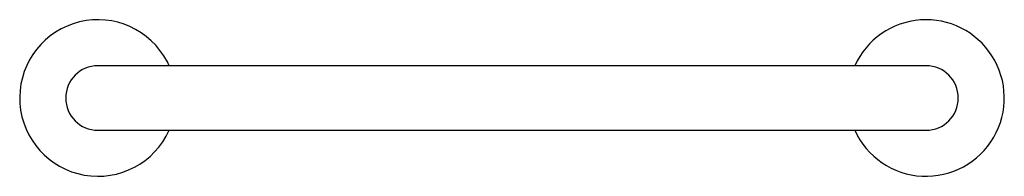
# Model space of a CAD drawing. Header units: millimetres. Extents: x 3590.206 to 3590.741, y 2049.749 to 2049.834.
import ezdxf

# ---------------------------------------------------------------- set-up
doc = ezdxf.new("R2010")
doc.units = ezdxf.units.MM
doc.layers.add('SANINDUSA', color=3, linetype='Continuous')

msp = doc.modelspace()

# ---------------------------------------------------------------- linework, layer by layer
at = {"layer": 'SANINDUSA'}
for p, q in [((3590.313996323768, 2049.808736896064), (3590.248996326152, 2049.808736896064)), ((3590.633996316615, 2049.808736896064), (3590.313996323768, 2049.808736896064)), ((3590.698996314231, 2049.808736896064), (3590.633996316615, 2049.808736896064)), ((3590.248996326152, 2049.773736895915), (3590.313996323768, 2049.773736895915)), ((3590.313996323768, 2049.773736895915), (3590.633996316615, 2049.773736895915)), ((3590.633996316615, 2049.773736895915), (3590.698996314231, 2049.773736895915))]:
    msp.add_line(p, q, dxfattribs=at)
at = {"layer": 'SANINDUSA', "flags": 128}
msp.add_lwpolyline([(3590.287726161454, 2049.808736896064), (3590.286730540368, 2049.81079141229), (3590.284796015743, 2049.814141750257)], dxfattribs=at)
at = {"layer": 'SANINDUSA'}
for centre, radius, start, end in [((3590.248996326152, 2049.791236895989), 0.04250000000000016, 32.61135627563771, 335.6842608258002), ((3590.698996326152, 2049.791236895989), 0.04250000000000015, 32.61135627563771, 155.6842608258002), ((3590.698996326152, 2049.791236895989), 0.04250000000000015, 204.3157391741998, 32.61135627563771), ((3590.248996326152, 2049.791236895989), 0.0175, 90, 270), ((3590.698996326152, 2049.791236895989), 0.0175, 270, 90)]:
    msp.add_arc(centre, radius, start, end, dxfattribs=at)

doc.saveas('drawing.dxf')
